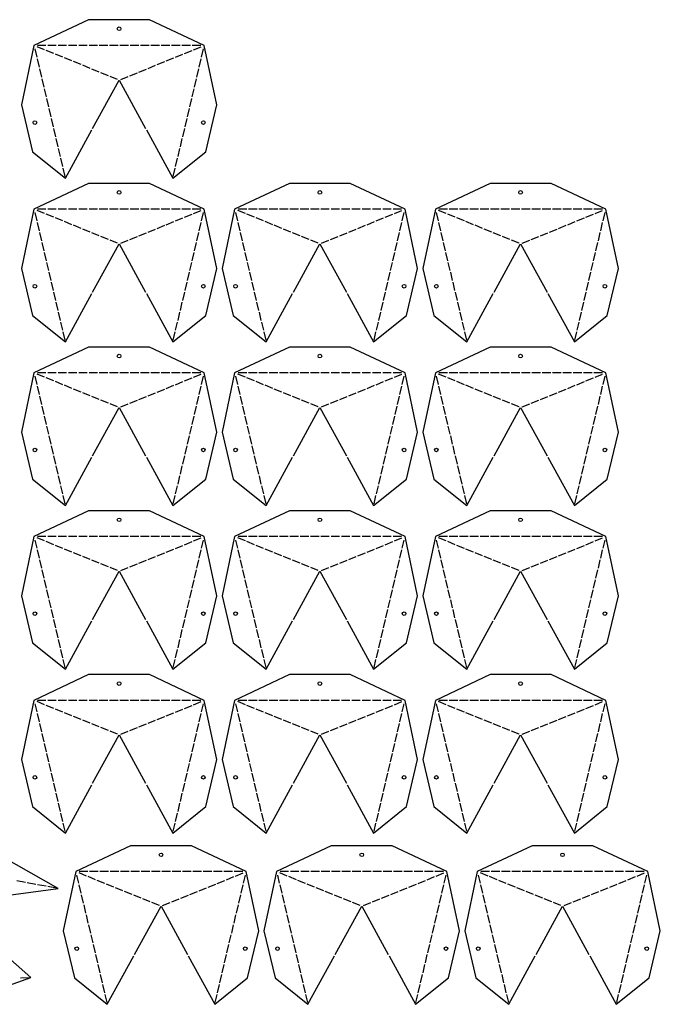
# Model space of a CAD drawing. Header units: millimetres. Extents: x 10 to 1474, y 10 to 2195.
# Tile 2 of 5: x 706 to 1448, y 10 to 1151. Entities that reach past the tile are written whole.
import ezdxf

# ---------------------------------------------------------------- set-up
doc = ezdxf.new("R2010")
doc.units = ezdxf.units.MM
doc.layers.add('CUT', color=1, linetype='CONTINUOUS')

msp = doc.modelspace()

# ---------------------------------------------------------------- linework, layer by layer
at = {"layer": 'CUT'}
for p, q in [((734.791, 1116.45), (726.088, 1119.977)), ((736.346, 1121.479), (726.381, 1121.479)), ((748.311, 1121.479), (738.346, 1121.479)), ((760.275, 1121.479), (750.311, 1121.479)), ((772.24, 1121.479), (762.275, 1121.479)), ((784.205, 1121.479), (774.24, 1121.479)), ((796.17, 1121.479), (786.205, 1121.479)), ((808.135, 1121.479), (798.17, 1121.479)), ((820.1, 1121.479), (810.135, 1121.479)), ((832.065, 1121.479), (822.1, 1121.479)), ((844.03, 1121.479), (834.065, 1121.479)), ((855.995, 1121.479), (846.03, 1121.479)), ((867.96, 1121.479), (857.995, 1121.479)), ((879.925, 1121.479), (869.96, 1121.479)), ((891.89, 1121.479), (881.925, 1121.479)), ((903.855, 1121.479), (893.89, 1121.479)), ((915.819, 1121.479), (905.855, 1121.479)), ((907.409, 1116.45), (916.112, 1119.977)), ((723.302, 1117.586), (725.571, 1108.003)), ((745.348, 1112.173), (736.645, 1115.699)), ((755.905, 1107.895), (747.202, 1111.422)), ((886.295, 1107.895), (894.998, 1111.422)), ((896.852, 1112.173), (905.555, 1115.699)), ((916.629, 1108.003), (918.898, 1117.586)), ((726.032, 1106.057), (728.301, 1096.474)), ((766.462, 1103.618), (757.759, 1107.144)), ((777.019, 1099.34), (768.316, 1102.867)), ((787.576, 1095.063), (778.872, 1098.589)), ((854.624, 1095.063), (863.328, 1098.589)), ((865.181, 1099.34), (873.885, 1102.867)), ((875.738, 1103.618), (884.441, 1107.144)), ((913.899, 1096.474), (916.168, 1106.057)), ((728.762, 1094.527), (731.031, 1084.944)), ((798.133, 1090.785), (789.429, 1094.311)), ((808.69, 1086.507), (799.986, 1090.034)), ((819.246, 1082.23), (810.543, 1085.756)), ((822.954, 1082.23), (831.657, 1085.756)), ((833.511, 1086.507), (842.214, 1090.034)), ((844.067, 1090.785), (852.771, 1094.311)), ((911.169, 1084.944), (913.438, 1094.527)), ((731.492, 1082.998), (733.761, 1073.415)), ((908.439, 1073.415), (910.708, 1082.998)), ((734.222, 1071.468), (736.491, 1061.885)), ((905.709, 1061.885), (907.978, 1071.468)), ((736.952, 1059.939), (739.221, 1050.355)), ((902.979, 1050.355), (905.248, 1059.939)), ((739.682, 1048.409), (741.951, 1038.826)), ((900.249, 1038.826), (902.518, 1048.409)), ((742.412, 1036.88), (744.681, 1027.296)), ((897.519, 1027.296), (899.788, 1036.88)), ((745.142, 1025.35), (747.411, 1015.767)), ((894.789, 1015.767), (897.058, 1025.35)), ((747.872, 1013.821), (750.141, 1004.237)), ((892.059, 1004.237), (894.328, 1013.821)), ((750.602, 1002.291), (752.871, 992.708)), ((889.329, 992.708), (891.598, 1002.291)), ((753.332, 990.762), (755.601, 981.178)), ((886.599, 981.178), (888.868, 990.762)), ((756.062, 979.232), (758.331, 969.649)), ((883.869, 969.649), (886.138, 979.232)), ((723.302, 927.81), (725.571, 918.227)), ((734.791, 926.674), (726.088, 930.2)), ((736.346, 931.703), (726.381, 931.703)), ((745.348, 922.396), (736.645, 925.923)), ((748.311, 931.703), (738.346, 931.703)), ((760.275, 931.703), (750.311, 931.703)), ((772.24, 931.703), (762.275, 931.703)), ((784.205, 931.703), (774.24, 931.703)), ((796.17, 931.703), (786.205, 931.703)), ((808.135, 931.703), (798.17, 931.703)), ((820.1, 931.703), (810.135, 931.703)), ((832.065, 931.703), (822.1, 931.703)), ((844.03, 931.703), (834.065, 931.703)), ((855.995, 931.703), (846.03, 931.703)), ((867.96, 931.703), (857.995, 931.703)), ((879.925, 931.703), (869.96, 931.703)), ((891.89, 931.703), (881.925, 931.703)), ((903.855, 931.703), (893.89, 931.703)), ((896.852, 922.396), (905.555, 925.923)), ((915.819, 931.703), (905.855, 931.703)), ((907.409, 926.674), (916.112, 930.2)), ((916.629, 918.227), (918.898, 927.81)), ((955.902, 927.81), (958.171, 918.227)), ((967.391, 926.674), (958.688, 930.2)), ((968.946, 931.703), (958.981, 931.703)), ((977.948, 922.396), (969.245, 925.923)), ((980.911, 931.703), (970.946, 931.703)), ((992.875, 931.703), (982.911, 931.703)), ((1004.84, 931.703), (994.875, 931.703)), ((1016.805, 931.703), (1006.84, 931.703)), ((1028.77, 931.703), (1018.805, 931.703)), ((1040.735, 931.703), (1030.77, 931.703)), ((1052.7, 931.703), (1042.735, 931.703)), ((1064.665, 931.703), (1054.7, 931.703)), ((1076.63, 931.703), (1066.665, 931.703)), ((1088.595, 931.703), (1078.63, 931.703)), ((1100.56, 931.703), (1090.595, 931.703)), ((1112.525, 931.703), (1102.56, 931.703)), ((1124.49, 931.703), (1114.525, 931.703)), ((1136.455, 931.703), (1126.49, 931.703)), ((1129.452, 922.396), (1138.155, 925.923)), ((1148.419, 931.703), (1138.455, 931.703)), ((1140.009, 926.674), (1148.712, 930.2)), ((1149.229, 918.227), (1151.498, 927.81)), ((1188.502, 927.81), (1190.771, 918.227)), ((1199.991, 926.674), (1191.288, 930.2)), ((1201.546, 931.703), (1191.581, 931.703)), ((1210.548, 922.396), (1201.845, 925.923)), ((1213.511, 931.703), (1203.546, 931.703)), ((1225.475, 931.703), (1215.511, 931.703)), ((1237.44, 931.703), (1227.475, 931.703)), ((1249.405, 931.703), (1239.44, 931.703)), ((1261.37, 931.703), (1251.405, 931.703)), ((1273.335, 931.703), (1263.37, 931.703)), ((1285.3, 931.703), (1275.335, 931.703)), ((1297.265, 931.703), (1287.3, 931.703)), ((1309.23, 931.703), (1299.265, 931.703)), ((1321.195, 931.703), (1311.23, 931.703)), ((1333.16, 931.703), (1323.195, 931.703)), ((1345.125, 931.703), (1335.16, 931.703)), ((1357.09, 931.703), (1347.125, 931.703)), ((1369.055, 931.703), (1359.09, 931.703)), ((1362.052, 922.396), (1370.755, 925.923)), ((1381.019, 931.703), (1371.055, 931.703)), ((1372.609, 926.674), (1381.312, 930.2)), ((1381.829, 918.227), (1384.098, 927.81)), ((726.032, 916.281), (728.301, 906.697)), ((755.905, 918.119), (747.202, 921.645)), ((766.462, 913.841), (757.759, 917.368)), ((875.738, 913.841), (884.441, 917.368)), ((886.295, 918.119), (894.998, 921.645)), ((913.899, 906.697), (916.168, 916.281)), ((958.632, 916.281), (960.901, 906.697)), ((988.505, 918.119), (979.802, 921.645)), ((999.062, 913.841), (990.359, 917.368)), ((1108.338, 913.841), (1117.041, 917.368)), ((1118.895, 918.119), (1127.598, 921.645)), ((1146.499, 906.697), (1148.768, 916.281)), ((1191.232, 916.281), (1193.501, 906.697)), ((1221.105, 918.119), (1212.402, 921.645)), ((1231.662, 913.841), (1222.959, 917.368)), ((1340.938, 913.841), (1349.642, 917.368)), ((1351.495, 918.119), (1360.198, 921.645)), ((1379.099, 906.697), (1381.368, 916.281)), ((728.762, 904.751), (731.031, 895.168)), ((777.019, 909.564), (768.316, 913.09)), ((787.576, 905.286), (778.872, 908.813)), ((798.133, 901.009), (789.429, 904.535)), ((844.067, 901.009), (852.771, 904.535)), ((854.624, 905.286), (863.328, 908.813)), ((865.181, 909.564), (873.885, 913.09)), ((911.169, 895.168), (913.438, 904.751)), ((961.362, 904.751), (963.631, 895.168)), ((1009.619, 909.564), (1000.916, 913.09)), ((1020.176, 905.286), (1011.472, 908.813)), ((1030.733, 901.009), (1022.029, 904.535)), ((1076.667, 901.009), (1085.371, 904.535)), ((1087.224, 905.286), (1095.928, 908.813)), ((1097.781, 909.564), (1106.485, 913.09)), ((1143.769, 895.168), (1146.038, 904.751)), ((1193.962, 904.751), (1196.231, 895.168)), ((1242.219, 909.564), (1233.516, 913.09)), ((1252.776, 905.286), (1244.072, 908.813)), ((1263.333, 901.009), (1254.629, 904.535)), ((1309.268, 901.009), (1317.971, 904.535)), ((1319.824, 905.286), (1328.528, 908.813)), ((1330.381, 909.564), (1339.085, 913.09)), ((1376.369, 895.168), (1378.638, 904.751)), ((731.492, 893.222), (733.761, 883.638)), ((808.69, 896.731), (799.986, 900.258)), ((819.246, 892.454), (810.543, 895.98)), ((822.954, 892.454), (831.657, 895.98)), ((833.511, 896.731), (842.214, 900.258)), ((908.439, 883.638), (910.708, 893.222)), ((964.092, 893.222), (966.361, 883.638)), ((1041.29, 896.731), (1032.586, 900.258)), ((1051.846, 892.454), (1043.143, 895.98)), ((1055.554, 892.454), (1064.257, 895.98)), ((1066.111, 896.731), (1074.814, 900.258)), ((1141.039, 883.638), (1143.308, 893.222)), ((1196.692, 893.222), (1198.961, 883.638)), ((1273.89, 896.731), (1265.186, 900.258)), ((1284.446, 892.454), (1275.743, 895.98)), ((1288.154, 892.454), (1296.857, 895.98)), ((1298.711, 896.731), (1307.414, 900.258)), ((1373.639, 883.638), (1375.908, 893.222)), ((734.222, 881.692), (736.491, 872.109)), ((905.709, 872.109), (907.978, 881.692)), ((966.822, 881.692), (969.091, 872.109)), ((1138.309, 872.109), (1140.578, 881.692)), ((1199.422, 881.692), (1201.691, 872.109)), ((1370.909, 872.109), (1373.178, 881.692)), ((736.952, 870.163), (739.221, 860.579)), ((902.979, 860.579), (905.248, 870.163)), ((969.552, 870.163), (971.821, 860.579)), ((1135.579, 860.579), (1137.848, 870.163)), ((1202.152, 870.163), (1204.421, 860.579)), ((1368.179, 860.579), (1370.448, 870.163)), ((739.682, 858.633), (741.951, 849.05)), ((900.249, 849.05), (902.518, 858.633)), ((972.282, 858.633), (974.551, 849.05)), ((1132.849, 849.05), (1135.118, 858.633)), ((1204.882, 858.633), (1207.151, 849.05)), ((1365.449, 849.05), (1367.718, 858.633)), ((742.412, 847.104), (744.681, 837.52)), ((897.519, 837.52), (899.788, 847.104)), ((975.012, 847.104), (977.281, 837.52)), ((1130.119, 837.52), (1132.388, 847.104)), ((1207.612, 847.104), (1209.881, 837.52)), ((1362.719, 837.52), (1364.988, 847.104)), ((745.142, 835.574), (747.411, 825.991)), ((894.789, 825.991), (897.058, 835.574)), ((977.742, 835.574), (980.011, 825.991)), ((1127.389, 825.991), (1129.658, 835.574)), ((1210.342, 835.574), (1212.611, 825.991)), ((1359.989, 825.991), (1362.258, 835.574)), ((747.872, 824.044), (750.141, 814.461)), ((892.059, 814.461), (894.328, 824.044)), ((980.472, 824.044), (982.741, 814.461)), ((1124.659, 814.461), (1126.928, 824.044)), ((1213.072, 824.044), (1215.341, 814.461)), ((1357.259, 814.461), (1359.528, 824.044)), ((750.602, 812.515), (752.871, 802.932)), ((889.329, 802.932), (891.598, 812.515)), ((983.202, 812.515), (985.471, 802.932)), ((1121.929, 802.932), (1124.198, 812.515)), ((1215.802, 812.515), (1218.071, 802.932)), ((1354.529, 802.932), (1356.798, 812.515)), ((753.332, 800.985), (755.601, 791.402)), ((886.599, 791.402), (888.868, 800.985)), ((985.932, 800.985), (988.201, 791.402)), ((1119.199, 791.402), (1121.468, 800.985)), ((1218.532, 800.985), (1220.801, 791.402)), ((1351.799, 791.402), (1354.068, 800.985)), ((756.062, 789.456), (758.331, 779.873)), ((883.869, 779.873), (886.138, 789.456)), ((988.662, 789.456), (990.931, 779.873)), ((1116.469, 779.873), (1118.738, 789.456)), ((1221.262, 789.456), (1223.531, 779.873)), ((1349.069, 779.873), (1351.338, 789.456)), ((723.302, 738.034), (725.571, 728.451)), ((734.791, 736.898), (726.088, 740.424)), ((736.346, 741.926), (726.381, 741.926)), ((745.348, 732.62), (736.645, 736.147)), ((748.311, 741.926), (738.346, 741.926)), ((755.905, 728.343), (747.202, 731.869)), ((760.275, 741.926), (750.311, 741.926)), ((772.24, 741.926), (762.275, 741.926)), ((784.205, 741.926), (774.24, 741.926)), ((796.17, 741.926), (786.205, 741.926)), ((808.135, 741.926), (798.17, 741.926)), ((820.1, 741.926), (810.135, 741.926)), ((832.065, 741.926), (822.1, 741.926)), ((844.03, 741.926), (834.065, 741.926)), ((855.995, 741.926), (846.03, 741.926)), ((867.96, 741.926), (857.995, 741.926)), ((879.925, 741.926), (869.96, 741.926)), ((891.89, 741.926), (881.925, 741.926)), ((886.295, 728.343), (894.998, 731.869)), ((903.855, 741.926), (893.89, 741.926)), ((896.852, 732.62), (905.555, 736.147)), ((915.819, 741.926), (905.855, 741.926)), ((907.409, 736.898), (916.112, 740.424)), ((916.629, 728.451), (918.898, 738.034)), ((955.902, 738.034), (958.171, 728.451)), ((967.391, 736.898), (958.688, 740.424)), ((968.946, 741.926), (958.981, 741.926)), ((977.948, 732.62), (969.245, 736.147)), ((980.911, 741.926), (970.946, 741.926)), ((988.505, 728.343), (979.802, 731.869)), ((992.875, 741.926), (982.911, 741.926)), ((1004.84, 741.926), (994.875, 741.926)), ((1016.805, 741.926), (1006.84, 741.926)), ((1028.77, 741.926), (1018.805, 741.926)), ((1040.735, 741.926), (1030.77, 741.926)), ((1052.7, 741.926), (1042.735, 741.926)), ((1064.665, 741.926), (1054.7, 741.926)), ((1076.63, 741.926), (1066.665, 741.926)), ((1088.595, 741.926), (1078.63, 741.926)), ((1100.56, 741.926), (1090.595, 741.926)), ((1112.525, 741.926), (1102.56, 741.926)), ((1124.49, 741.926), (1114.525, 741.926)), ((1118.895, 728.343), (1127.598, 731.869)), ((1136.455, 741.926), (1126.49, 741.926)), ((1129.452, 732.62), (1138.155, 736.147)), ((1148.419, 741.926), (1138.455, 741.926)), ((1140.009, 736.898), (1148.712, 740.424)), ((1149.229, 728.451), (1151.498, 738.034)), ((1188.502, 738.034), (1190.771, 728.451)), ((1199.991, 736.898), (1191.288, 740.424)), ((1201.546, 741.926), (1191.581, 741.926)), ((1210.548, 732.62), (1201.845, 736.147)), ((1213.511, 741.926), (1203.546, 741.926)), ((1221.105, 728.343), (1212.402, 731.869)), ((1225.475, 741.926), (1215.511, 741.926)), ((1237.44, 741.926), (1227.475, 741.926)), ((1249.405, 741.926), (1239.44, 741.926)), ((1261.37, 741.926), (1251.405, 741.926)), ((1273.335, 741.926), (1263.37, 741.926)), ((1285.3, 741.926), (1275.335, 741.926)), ((1297.265, 741.926), (1287.3, 741.926)), ((1309.23, 741.926), (1299.265, 741.926)), ((1321.195, 741.926), (1311.23, 741.926)), ((1333.16, 741.926), (1323.195, 741.926)), ((1345.125, 741.926), (1335.16, 741.926)), ((1357.09, 741.926), (1347.125, 741.926)), ((1351.495, 728.343), (1360.198, 731.869)), ((1369.055, 741.926), (1359.09, 741.926)), ((1362.052, 732.62), (1370.755, 736.147)), ((1381.019, 741.926), (1371.055, 741.926)), ((1372.609, 736.898), (1381.312, 740.424)), ((1381.829, 728.451), (1384.098, 738.034)), ((726.032, 726.504), (728.301, 716.921)), ((766.462, 724.065), (757.759, 727.592)), ((777.019, 719.788), (768.316, 723.314)), ((865.181, 719.788), (873.885, 723.314)), ((875.738, 724.065), (884.441, 727.592)), ((913.899, 716.921), (916.168, 726.504)), ((958.632, 726.504), (960.901, 716.921)), ((999.062, 724.065), (990.359, 727.592)), ((1009.619, 719.788), (1000.916, 723.314)), ((1097.781, 719.788), (1106.485, 723.314)), ((1108.338, 724.065), (1117.041, 727.592)), ((1146.499, 716.921), (1148.768, 726.504)), ((1191.232, 726.504), (1193.501, 716.921)), ((1231.662, 724.065), (1222.959, 727.592)), ((1242.219, 719.788), (1233.516, 723.314)), ((1330.381, 719.788), (1339.085, 723.314)), ((1340.938, 724.065), (1349.642, 727.592)), ((1379.099, 716.921), (1381.368, 726.504)), ((728.762, 714.975), (731.031, 705.392)), ((787.576, 715.51), (778.872, 719.037)), ((798.133, 711.233), (789.429, 714.759)), ((808.69, 706.955), (799.986, 710.481)), ((833.511, 706.955), (842.214, 710.481)), ((844.067, 711.233), (852.771, 714.759)), ((854.624, 715.51), (863.328, 719.037)), ((911.169, 705.392), (913.438, 714.975)), ((961.362, 714.975), (963.631, 705.392)), ((1020.176, 715.51), (1011.472, 719.037)), ((1030.733, 711.233), (1022.029, 714.759)), ((1041.29, 706.955), (1032.586, 710.481)), ((1066.111, 706.955), (1074.814, 710.481)), ((1076.667, 711.233), (1085.371, 714.759)), ((1087.224, 715.51), (1095.928, 719.037)), ((1143.769, 705.392), (1146.038, 714.975)), ((1193.962, 714.975), (1196.231, 705.392)), ((1252.776, 715.51), (1244.072, 719.037)), ((1263.333, 711.233), (1254.629, 714.759)), ((1273.89, 706.955), (1265.186, 710.481)), ((1298.711, 706.955), (1307.414, 710.481)), ((1309.268, 711.233), (1317.971, 714.759)), ((1319.824, 715.51), (1328.528, 719.037)), ((1376.369, 705.392), (1378.638, 714.975)), ((731.492, 703.445), (733.761, 693.862)), ((819.246, 702.677), (810.543, 706.204)), ((822.954, 702.677), (831.657, 706.204)), ((908.439, 693.862), (910.708, 703.445)), ((964.092, 703.445), (966.361, 693.862)), ((1051.846, 702.677), (1043.143, 706.204)), ((1055.554, 702.677), (1064.257, 706.204)), ((1141.039, 693.862), (1143.308, 703.445)), ((1196.692, 703.445), (1198.961, 693.862)), ((1284.446, 702.677), (1275.743, 706.204)), ((1288.154, 702.677), (1296.857, 706.204)), ((1373.639, 693.862), (1375.908, 703.445)), ((734.222, 691.916), (736.491, 682.333)), ((905.709, 682.333), (907.978, 691.916)), ((966.822, 691.916), (969.091, 682.333)), ((1138.309, 682.333), (1140.578, 691.916)), ((1199.422, 691.916), (1201.691, 682.333)), ((1370.909, 682.333), (1373.178, 691.916)), ((736.952, 680.386), (739.221, 670.803)), ((902.979, 670.803), (905.248, 680.386)), ((969.552, 680.386), (971.821, 670.803)), ((1135.579, 670.803), (1137.848, 680.386)), ((1202.152, 680.386), (1204.421, 670.803)), ((1368.179, 670.803), (1370.448, 680.386)), ((739.682, 668.857), (741.951, 659.274)), ((900.249, 659.274), (902.518, 668.857)), ((972.282, 668.857), (974.551, 659.274)), ((1132.849, 659.274), (1135.118, 668.857)), ((1204.882, 668.857), (1207.151, 659.274)), ((1365.449, 659.274), (1367.718, 668.857)), ((742.412, 657.327), (744.681, 647.744)), ((897.519, 647.744), (899.788, 657.327)), ((975.012, 657.327), (977.281, 647.744)), ((1130.119, 647.744), (1132.388, 657.327)), ((1207.612, 657.327), (1209.881, 647.744)), ((1362.719, 647.744), (1364.988, 657.327)), ((745.142, 645.798), (747.411, 636.214)), ((894.789, 636.214), (897.058, 645.798)), ((977.742, 645.798), (980.011, 636.214)), ((1127.389, 636.214), (1129.658, 645.798)), ((1210.342, 645.798), (1212.611, 636.214)), ((1359.989, 636.214), (1362.258, 645.798)), ((747.872, 634.268), (750.141, 624.685)), ((892.059, 624.685), (894.328, 634.268)), ((980.472, 634.268), (982.741, 624.685)), ((1124.659, 624.685), (1126.928, 634.268)), ((1213.072, 634.268), (1215.341, 624.685)), ((1357.259, 624.685), (1359.528, 634.268)), ((750.602, 622.739), (752.871, 613.155)), ((889.329, 613.155), (891.598, 622.739)), ((983.202, 622.739), (985.471, 613.155)), ((1121.929, 613.155), (1124.198, 622.739)), ((1215.802, 622.739), (1218.071, 613.155)), ((1354.529, 613.155), (1356.798, 622.739)), ((753.332, 611.209), (755.601, 601.626)), ((886.599, 601.626), (888.868, 611.209)), ((985.932, 611.209), (988.201, 601.626)), ((1119.199, 601.626), (1121.468, 611.209)), ((1218.532, 611.209), (1220.801, 601.626)), ((1351.799, 601.626), (1354.068, 611.209)), ((756.062, 599.68), (758.331, 590.096)), ((883.869, 590.096), (886.138, 599.68)), ((988.662, 599.68), (990.931, 590.096)), ((1116.469, 590.096), (1118.738, 599.68)), ((1221.262, 599.68), (1223.531, 590.096)), ((1349.069, 590.096), (1351.338, 599.68)), ((723.302, 548.258), (725.571, 538.674)), ((734.791, 547.122), (726.088, 550.648)), ((736.346, 552.15), (726.381, 552.15)), ((748.311, 552.15), (738.346, 552.15)), ((760.275, 552.15), (750.311, 552.15)), ((772.24, 552.15), (762.275, 552.15)), ((784.205, 552.15), (774.24, 552.15)), ((796.17, 552.15), (786.205, 552.15)), ((808.135, 552.15), (798.17, 552.15)), ((820.1, 552.15), (810.135, 552.15)), ((832.065, 552.15), (822.1, 552.15)), ((844.03, 552.15), (834.065, 552.15)), ((855.995, 552.15), (846.03, 552.15)), ((867.96, 552.15), (857.995, 552.15)), ((879.925, 552.15), (869.96, 552.15)), ((891.89, 552.15), (881.925, 552.15)), ((903.855, 552.15), (893.89, 552.15)), ((915.819, 552.15), (905.855, 552.15)), ((907.409, 547.122), (916.112, 550.648)), ((916.629, 538.674), (918.898, 548.258)), ((955.902, 548.258), (958.171, 538.674)), ((967.391, 547.122), (958.688, 550.648)), ((968.946, 552.15), (958.981, 552.15)), ((980.911, 552.15), (970.946, 552.15)), ((992.875, 552.15), (982.911, 552.15)), ((1004.84, 552.15), (994.875, 552.15)), ((1016.805, 552.15), (1006.84, 552.15)), ((1028.77, 552.15), (1018.805, 552.15)), ((1040.735, 552.15), (1030.77, 552.15)), ((1052.7, 552.15), (1042.735, 552.15)), ((1064.665, 552.15), (1054.7, 552.15)), ((1076.63, 552.15), (1066.665, 552.15)), ((1088.595, 552.15), (1078.63, 552.15)), ((1100.56, 552.15), (1090.595, 552.15)), ((1112.525, 552.15), (1102.56, 552.15)), ((1124.49, 552.15), (1114.525, 552.15)), ((1136.455, 552.15), (1126.49, 552.15)), ((1148.419, 552.15), (1138.455, 552.15)), ((1140.009, 547.122), (1148.712, 550.648)), ((1149.229, 538.674), (1151.498, 548.258)), ((1188.502, 548.258), (1190.771, 538.674)), ((1199.991, 547.122), (1191.288, 550.648)), ((1201.546, 552.15), (1191.581, 552.15)), ((1213.511, 552.15), (1203.546, 552.15)), ((1225.475, 552.15), (1215.511, 552.15)), ((1237.44, 552.15), (1227.475, 552.15)), ((1249.405, 552.15), (1239.44, 552.15)), ((1261.37, 552.15), (1251.405, 552.15)), ((1273.335, 552.15), (1263.37, 552.15)), ((1285.3, 552.15), (1275.335, 552.15)), ((1297.265, 552.15), (1287.3, 552.15)), ((1309.23, 552.15), (1299.265, 552.15)), ((1321.195, 552.15), (1311.23, 552.15)), ((1333.16, 552.15), (1323.195, 552.15)), ((1345.125, 552.15), (1335.16, 552.15)), ((1357.09, 552.15), (1347.125, 552.15)), ((1369.055, 552.15), (1359.09, 552.15)), ((1381.019, 552.15), (1371.055, 552.15)), ((1372.609, 547.122), (1381.312, 550.648)), ((1381.829, 538.674), (1384.098, 548.258)), ((726.032, 536.728), (728.301, 527.145)), ((745.348, 542.844), (736.645, 546.37)), ((755.905, 538.566), (747.202, 542.093)), ((766.462, 534.289), (757.759, 537.815)), ((875.738, 534.289), (884.441, 537.815)), ((886.295, 538.566), (894.998, 542.093)), ((896.852, 542.844), (905.555, 546.37)), ((913.899, 527.145), (916.168, 536.728)), ((958.632, 536.728), (960.901, 527.145)), ((977.948, 542.844), (969.245, 546.37)), ((988.505, 538.566), (979.802, 542.093)), ((999.062, 534.289), (990.359, 537.815)), ((1108.338, 534.289), (1117.041, 537.815)), ((1118.895, 538.566), (1127.598, 542.093)), ((1129.452, 542.844), (1138.155, 546.37)), ((1146.499, 527.145), (1148.768, 536.728)), ((1191.232, 536.728), (1193.501, 527.145)), ((1210.548, 542.844), (1201.845, 546.37)), ((1221.105, 538.566), (1212.402, 542.093)), ((1231.662, 534.289), (1222.959, 537.815)), ((1340.938, 534.289), (1349.642, 537.815)), ((1351.495, 538.566), (1360.198, 542.093)), ((1362.052, 542.844), (1370.755, 546.37)), ((1379.099, 527.145), (1381.368, 536.728)), ((728.762, 525.199), (731.031, 515.615)), ((777.019, 530.011), (768.316, 533.538)), ((787.576, 525.734), (778.872, 529.26)), ((854.624, 525.734), (863.328, 529.26)), ((865.181, 530.011), (873.885, 533.538)), ((911.169, 515.615), (913.438, 525.199)), ((961.362, 525.199), (963.631, 515.615)), ((1009.619, 530.011), (1000.916, 533.538)), ((1020.176, 525.734), (1011.472, 529.26)), ((1087.224, 525.734), (1095.928, 529.26)), ((1097.781, 530.011), (1106.485, 533.538)), ((1143.769, 515.615), (1146.038, 525.199)), ((1193.962, 525.199), (1196.231, 515.615)), ((1242.219, 530.011), (1233.516, 533.538)), ((1252.776, 525.734), (1244.072, 529.26)), ((1319.824, 525.734), (1328.528, 529.26)), ((1330.381, 530.011), (1339.085, 533.538)), ((1376.369, 515.615), (1378.638, 525.199)), ((731.492, 513.669), (733.761, 504.086)), ((798.133, 521.456), (789.429, 524.983)), ((808.69, 517.179), (799.986, 520.705)), ((819.246, 512.901), (810.543, 516.428)), ((822.954, 512.901), (831.657, 516.428)), ((833.511, 517.179), (842.214, 520.705)), ((844.067, 521.456), (852.771, 524.983)), ((908.439, 504.086), (910.708, 513.669)), ((964.092, 513.669), (966.361, 504.086)), ((1030.733, 521.456), (1022.029, 524.983)), ((1041.29, 517.179), (1032.586, 520.705)), ((1051.846, 512.901), (1043.143, 516.428)), ((1055.554, 512.901), (1064.257, 516.428)), ((1066.111, 517.179), (1074.814, 520.705)), ((1076.667, 521.456), (1085.371, 524.983)), ((1141.039, 504.086), (1143.308, 513.669)), ((1196.692, 513.669), (1198.961, 504.086)), ((1263.333, 521.456), (1254.629, 524.983)), ((1273.89, 517.179), (1265.186, 520.705)), ((1284.446, 512.901), (1275.743, 516.428)), ((1288.154, 512.901), (1296.857, 516.428)), ((1298.711, 517.179), (1307.414, 520.705)), ((1309.268, 521.456), (1317.971, 524.983)), ((1373.639, 504.086), (1375.908, 513.669)), ((734.222, 502.14), (736.491, 492.556)), ((905.709, 492.556), (907.978, 502.14)), ((966.822, 502.14), (969.091, 492.556)), ((1138.309, 492.556), (1140.578, 502.14)), ((1199.422, 502.14), (1201.691, 492.556)), ((1370.909, 492.556), (1373.178, 502.14)), ((736.952, 490.61), (739.221, 481.027)), ((902.979, 481.027), (905.248, 490.61)), ((969.552, 490.61), (971.821, 481.027)), ((1135.579, 481.027), (1137.848, 490.61)), ((1202.152, 490.61), (1204.421, 481.027)), ((1368.179, 481.027), (1370.448, 490.61)), ((739.682, 479.081), (741.951, 469.497)), ((900.249, 469.497), (902.518, 479.081)), ((972.282, 479.081), (974.551, 469.497)), ((1132.849, 469.497), (1135.118, 479.081)), ((1204.882, 479.081), (1207.151, 469.497)), ((1365.449, 469.497), (1367.718, 479.081)), ((742.412, 467.551), (744.681, 457.968)), ((897.519, 457.968), (899.788, 467.551)), ((975.012, 467.551), (977.281, 457.968)), ((1130.119, 457.968), (1132.388, 467.551)), ((1207.612, 467.551), (1209.881, 457.968)), ((1362.719, 457.968), (1364.988, 467.551)), ((745.142, 456.022), (747.411, 446.438)), ((894.789, 446.438), (897.058, 456.022)), ((977.742, 456.022), (980.011, 446.438)), ((1127.389, 446.438), (1129.658, 456.022)), ((1210.342, 456.022), (1212.611, 446.438)), ((1359.989, 446.438), (1362.258, 456.022)), ((747.872, 444.492), (750.141, 434.909)), ((892.059, 434.909), (894.328, 444.492)), ((980.472, 444.492), (982.741, 434.909)), ((1124.659, 434.909), (1126.928, 444.492)), ((1213.072, 444.492), (1215.341, 434.909)), ((1357.259, 434.909), (1359.528, 444.492)), ((750.602, 432.963), (752.871, 423.379)), ((889.329, 423.379), (891.598, 432.963)), ((983.202, 432.963), (985.471, 423.379)), ((1121.929, 423.379), (1124.198, 432.963)), ((1215.802, 432.963), (1218.071, 423.379)), ((1354.529, 423.379), (1356.798, 432.963)), ((753.332, 421.433), (755.601, 411.85)), ((886.599, 411.85), (888.868, 421.433)), ((985.932, 421.433), (988.201, 411.85)), ((1119.199, 411.85), (1121.468, 421.433)), ((1218.532, 421.433), (1220.801, 411.85)), ((1351.799, 411.85), (1354.068, 421.433)), ((756.062, 409.903), (758.331, 400.32)), ((883.869, 400.32), (886.138, 409.903)), ((988.662, 409.903), (990.931, 400.32)), ((1116.469, 400.32), (1118.738, 409.903)), ((1221.262, 409.903), (1223.531, 400.32)), ((1349.069, 400.32), (1351.338, 409.903)), ((723.302, 358.482), (725.571, 348.898)), ((734.791, 357.345), (726.088, 360.872)), ((736.346, 362.374), (726.381, 362.374)), ((745.348, 353.068), (736.645, 356.594)), ((748.311, 362.374), (738.346, 362.374)), ((760.275, 362.374), (750.311, 362.374)), ((772.24, 362.374), (762.275, 362.374)), ((784.205, 362.374), (774.24, 362.374)), ((796.17, 362.374), (786.205, 362.374)), ((808.135, 362.374), (798.17, 362.374)), ((820.1, 362.374), (810.135, 362.374)), ((832.065, 362.374), (822.1, 362.374)), ((844.03, 362.374), (834.065, 362.374)), ((855.995, 362.374), (846.03, 362.374)), ((867.96, 362.374), (857.995, 362.374)), ((879.925, 362.374), (869.96, 362.374)), ((891.89, 362.374), (881.925, 362.374)), ((903.855, 362.374), (893.89, 362.374)), ((896.852, 353.068), (905.555, 356.594)), ((915.819, 362.374), (905.855, 362.374)), ((907.409, 357.345), (916.112, 360.872)), ((916.629, 348.898), (918.898, 358.482)), ((955.902, 358.482), (958.171, 348.898)), ((967.391, 357.345), (958.688, 360.872)), ((968.946, 362.374), (958.981, 362.374)), ((977.948, 353.068), (969.245, 356.594)), ((980.911, 362.374), (970.946, 362.374)), ((992.875, 362.374), (982.911, 362.374)), ((1004.84, 362.374), (994.875, 362.374)), ((1016.805, 362.374), (1006.84, 362.374)), ((1028.77, 362.374), (1018.805, 362.374)), ((1040.735, 362.374), (1030.77, 362.374)), ((1052.7, 362.374), (1042.735, 362.374)), ((1064.665, 362.374), (1054.7, 362.374)), ((1076.63, 362.374), (1066.665, 362.374)), ((1088.595, 362.374), (1078.63, 362.374)), ((1100.56, 362.374), (1090.595, 362.374)), ((1112.525, 362.374), (1102.56, 362.374)), ((1124.49, 362.374), (1114.525, 362.374)), ((1136.455, 362.374), (1126.49, 362.374)), ((1129.452, 353.068), (1138.155, 356.594)), ((1148.419, 362.374), (1138.455, 362.374)), ((1140.009, 357.345), (1148.712, 360.872)), ((1149.229, 348.898), (1151.498, 358.482)), ((1188.502, 358.482), (1190.771, 348.898)), ((1199.991, 357.345), (1191.288, 360.872)), ((1201.546, 362.374), (1191.581, 362.374)), ((1210.548, 353.068), (1201.845, 356.594)), ((1213.511, 362.374), (1203.546, 362.374)), ((1225.475, 362.374), (1215.511, 362.374)), ((1237.44, 362.374), (1227.475, 362.374)), ((1249.405, 362.374), (1239.44, 362.374)), ((1261.37, 362.374), (1251.405, 362.374)), ((1273.335, 362.374), (1263.37, 362.374)), ((1285.3, 362.374), (1275.335, 362.374)), ((1297.265, 362.374), (1287.3, 362.374)), ((1309.23, 362.374), (1299.265, 362.374)), ((1321.195, 362.374), (1311.23, 362.374)), ((1333.16, 362.374), (1323.195, 362.374)), ((1345.125, 362.374), (1335.16, 362.374)), ((1357.09, 362.374), (1347.125, 362.374)), ((1369.055, 362.374), (1359.09, 362.374)), ((1362.052, 353.068), (1370.755, 356.594)), ((1381.019, 362.374), (1371.055, 362.374)), ((1372.609, 357.345), (1381.312, 360.872)), ((1381.829, 348.898), (1384.098, 358.482)), ((726.032, 346.952), (728.301, 337.369)), ((755.905, 348.79), (747.202, 352.317)), ((766.462, 344.513), (757.759, 348.039)), ((777.019, 340.235), (768.316, 343.762)), ((865.181, 340.235), (873.885, 343.762)), ((875.738, 344.513), (884.441, 348.039)), ((886.295, 348.79), (894.998, 352.317)), ((913.899, 337.369), (916.168, 346.952)), ((958.632, 346.952), (960.901, 337.369)), ((988.505, 348.79), (979.802, 352.317)), ((999.062, 344.513), (990.359, 348.039)), ((1009.619, 340.235), (1000.916, 343.762)), ((1097.781, 340.235), (1106.485, 343.762)), ((1108.338, 344.513), (1117.041, 348.039)), ((1118.895, 348.79), (1127.598, 352.317)), ((1146.499, 337.369), (1148.768, 346.952)), ((1191.232, 346.952), (1193.501, 337.369)), ((1221.105, 348.79), (1212.402, 352.317)), ((1231.662, 344.513), (1222.959, 348.039)), ((1242.219, 340.235), (1233.516, 343.762)), ((1330.381, 340.235), (1339.085, 343.762)), ((1340.938, 344.513), (1349.642, 348.039)), ((1351.495, 348.79), (1360.198, 352.317)), ((1379.099, 337.369), (1381.368, 346.952)), ((728.762, 335.423), (731.031, 325.839)), ((787.576, 335.958), (778.872, 339.484)), ((798.133, 331.68), (789.429, 335.207)), ((844.067, 331.68), (852.771, 335.207)), ((854.624, 335.958), (863.328, 339.484)), ((911.169, 325.839), (913.438, 335.423)), ((961.362, 335.423), (963.631, 325.839)), ((1020.176, 335.958), (1011.472, 339.484)), ((1030.733, 331.68), (1022.029, 335.207)), ((1076.667, 331.68), (1085.371, 335.207)), ((1087.224, 335.958), (1095.928, 339.484)), ((1143.769, 325.839), (1146.038, 335.423)), ((1193.962, 335.423), (1196.231, 325.839)), ((1252.776, 335.958), (1244.072, 339.484)), ((1263.333, 331.68), (1254.629, 335.207)), ((1309.268, 331.68), (1317.971, 335.207)), ((1319.824, 335.958), (1328.528, 339.484)), ((1376.369, 325.839), (1378.638, 335.423)), ((731.492, 323.893), (733.761, 314.31)), ((808.69, 327.403), (799.986, 330.929)), ((819.246, 323.125), (810.543, 326.651)), ((822.954, 323.125), (831.657, 326.651)), ((833.511, 327.403), (842.214, 330.929)), ((908.439, 314.31), (910.708, 323.893)), ((964.092, 323.893), (966.361, 314.31)), ((1041.29, 327.403), (1032.586, 330.929)), ((1051.846, 323.125), (1043.143, 326.651)), ((1055.554, 323.125), (1064.257, 326.651)), ((1066.111, 327.403), (1074.814, 330.929)), ((1141.039, 314.31), (1143.308, 323.893)), ((1196.692, 323.893), (1198.961, 314.31)), ((1273.89, 327.403), (1265.186, 330.929)), ((1284.446, 323.125), (1275.743, 326.651)), ((1288.154, 323.125), (1296.857, 326.651)), ((1298.711, 327.403), (1307.414, 330.929)), ((1373.639, 314.31), (1375.908, 323.893)), ((734.222, 312.363), (736.491, 302.78)), ((905.709, 302.78), (907.978, 312.363)), ((966.822, 312.363), (969.091, 302.78)), ((1138.309, 302.78), (1140.578, 312.363)), ((1199.422, 312.363), (1201.691, 302.78)), ((1370.909, 302.78), (1373.178, 312.363)), ((736.952, 300.834), (739.221, 291.251)), ((902.979, 291.251), (905.248, 300.834)), ((969.552, 300.834), (971.821, 291.251)), ((1135.579, 291.251), (1137.848, 300.834)), ((1202.152, 300.834), (1204.421, 291.251)), ((1368.179, 291.251), (1370.448, 300.834)), ((739.682, 289.304), (741.951, 279.721)), ((900.249, 279.721), (902.518, 289.304)), ((972.282, 289.304), (974.551, 279.721)), ((1132.849, 279.721), (1135.118, 289.304)), ((1204.882, 289.304), (1207.151, 279.721)), ((1365.449, 279.721), (1367.718, 289.304)), ((742.412, 277.775), (744.681, 268.192)), ((897.519, 268.192), (899.788, 277.775)), ((975.012, 277.775), (977.281, 268.192)), ((1130.119, 268.192), (1132.388, 277.775)), ((1207.612, 277.775), (1209.881, 268.192)), ((1362.719, 268.192), (1364.988, 277.775)), ((745.142, 266.245), (747.411, 256.662)), ((894.789, 256.662), (897.058, 266.245)), ((977.742, 266.245), (980.011, 256.662)), ((1127.389, 256.662), (1129.658, 266.245)), ((1210.342, 266.245), (1212.611, 256.662)), ((1359.989, 256.662), (1362.258, 266.245)), ((747.872, 254.716), (750.141, 245.132)), ((892.059, 245.132), (894.328, 254.716)), ((980.472, 254.716), (982.741, 245.132)), ((1124.659, 245.132), (1126.928, 254.716)), ((1213.072, 254.716), (1215.341, 245.132)), ((1357.259, 245.132), (1359.528, 254.716)), ((750.602, 243.186), (752.871, 233.603)), ((889.329, 233.603), (891.598, 243.186)), ((983.202, 243.186), (985.471, 233.603)), ((1121.929, 233.603), (1124.198, 243.186)), ((1215.802, 243.186), (1218.071, 233.603)), ((1354.529, 233.603), (1356.798, 243.186)), ((753.332, 231.657), (755.601, 222.073)), ((886.599, 222.073), (888.868, 231.657)), ((985.932, 231.657), (988.201, 222.073)), ((1119.199, 222.073), (1121.468, 231.657)), ((1218.532, 231.657), (1220.801, 222.073)), ((1351.799, 222.073), (1354.068, 231.657)), ((756.062, 220.127), (758.331, 210.544)), ((883.869, 210.544), (886.138, 220.127)), ((988.662, 220.127), (990.931, 210.544)), ((1116.469, 210.544), (1118.738, 220.127)), ((1221.262, 220.127), (1223.531, 210.544)), ((1349.069, 210.544), (1351.338, 220.127)), ((771.849, 159.884), (774.119, 150.301)), ((783.338, 158.748), (774.635, 162.274)), ((784.893, 163.776), (774.928, 163.776)), ((796.858, 163.776), (786.893, 163.776)), ((808.823, 163.776), (798.858, 163.776)), ((820.788, 163.776), (810.823, 163.776)), ((832.752, 163.776), (822.788, 163.776)), ((844.717, 163.776), (834.752, 163.776)), ((856.682, 163.776), (846.717, 163.776)), ((868.647, 163.776), (858.682, 163.776)), ((880.612, 163.776), (870.647, 163.776)), ((892.577, 163.776), (882.612, 163.776)), ((904.542, 163.776), (894.577, 163.776)), ((916.507, 163.776), (906.542, 163.776)), ((928.472, 163.776), (918.507, 163.776)), ((940.437, 163.776), (930.472, 163.776)), ((952.402, 163.776), (942.437, 163.776)), ((964.367, 163.776), (954.402, 163.776)), ((955.956, 158.748), (964.659, 162.274)), ((965.176, 150.301), (967.445, 159.884)), ((1004.449, 159.884), (1006.719, 150.301)), ((1015.938, 158.748), (1007.235, 162.274)), ((1017.493, 163.776), (1007.528, 163.776)), ((1029.458, 163.776), (1019.493, 163.776)), ((1041.423, 163.776), (1031.458, 163.776)), ((1053.388, 163.776), (1043.423, 163.776)), ((1065.352, 163.776), (1055.388, 163.776)), ((1077.317, 163.776), (1067.352, 163.776)), ((1089.282, 163.776), (1079.317, 163.776)), ((1101.247, 163.776), (1091.282, 163.776)), ((1113.212, 163.776), (1103.247, 163.776)), ((1125.177, 163.776), (1115.212, 163.776)), ((1137.142, 163.776), (1127.177, 163.776)), ((1149.107, 163.776), (1139.142, 163.776)), ((1161.072, 163.776), (1151.107, 163.776)), ((1173.037, 163.776), (1163.072, 163.776)), ((1185.002, 163.776), (1175.037, 163.776)), ((1196.967, 163.776), (1187.002, 163.776)), ((1188.556, 158.748), (1197.259, 162.274)), ((1197.776, 150.301), (1200.045, 159.884)), ((1237.05, 159.884), (1239.319, 150.301)), ((1248.538, 158.748), (1239.835, 162.274)), ((1250.093, 163.776), (1240.128, 163.776)), ((1262.058, 163.776), (1252.093, 163.776)), ((1274.023, 163.776), (1264.058, 163.776)), ((1285.988, 163.776), (1276.023, 163.776)), ((1297.952, 163.776), (1287.988, 163.776)), ((1309.917, 163.776), (1299.952, 163.776)), ((1321.882, 163.776), (1311.917, 163.776)), ((1333.847, 163.776), (1323.882, 163.776)), ((1345.812, 163.776), (1335.847, 163.776)), ((1357.777, 163.776), (1347.812, 163.776)), ((1369.742, 163.776), (1359.777, 163.776)), ((1381.707, 163.776), (1371.742, 163.776)), ((1393.672, 163.776), (1383.707, 163.776)), ((1405.637, 163.776), (1395.672, 163.776)), ((1417.602, 163.776), (1407.637, 163.776)), ((1429.567, 163.776), (1419.602, 163.776)), ((1421.156, 158.748), (1429.859, 162.274)), ((1430.376, 150.301), (1432.645, 159.884)), ((712.553, 151.193), (702.578, 153.014)), ((724.495, 149.011), (714.52, 150.833)), ((736.437, 146.83), (726.462, 148.652)), ((793.895, 154.47), (785.192, 157.997)), ((804.452, 150.193), (795.749, 153.719)), ((815.009, 145.915), (806.306, 149.441)), ((924.285, 145.915), (932.989, 149.441)), ((934.842, 150.193), (943.546, 153.719)), ((945.399, 154.47), (954.102, 157.997)), ((1026.495, 154.47), (1017.792, 157.997)), ((1037.052, 150.193), (1028.349, 153.719)), ((1047.609, 145.915), (1038.906, 149.441)), ((1156.885, 145.915), (1165.589, 149.441)), ((1167.442, 150.193), (1176.146, 153.719)), ((1177.999, 154.47), (1186.702, 157.997)), ((1259.095, 154.47), (1250.392, 157.997)), ((1269.652, 150.193), (1260.949, 153.719)), ((1280.209, 145.915), (1271.506, 149.441)), ((1389.485, 145.915), (1398.189, 149.441)), ((1400.042, 150.193), (1408.746, 153.719)), ((1410.599, 154.47), (1419.302, 157.997)), ((748.38, 144.649), (738.405, 146.471)), ((774.579, 148.354), (776.849, 138.771)), ((825.566, 141.637), (816.863, 145.164)), ((836.123, 137.36), (827.42, 140.886)), ((903.172, 137.36), (911.875, 140.886)), ((913.728, 141.637), (922.432, 145.164)), ((962.446, 138.771), (964.715, 148.354)), ((1007.179, 148.354), (1009.449, 138.771)), ((1058.166, 141.637), (1049.463, 145.164)), ((1068.723, 137.36), (1060.02, 140.886)), ((1135.772, 137.36), (1144.475, 140.886)), ((1146.328, 141.637), (1155.032, 145.164)), ((1195.046, 138.771), (1197.315, 148.354)), ((1239.779, 148.354), (1242.049, 138.771)), ((1290.766, 141.637), (1282.063, 145.164)), ((1301.323, 137.36), (1292.62, 140.886)), ((1368.372, 137.36), (1377.075, 140.886)), ((1378.928, 141.637), (1387.632, 145.164)), ((1427.646, 138.771), (1429.915, 148.354)), ((777.309, 136.825), (779.579, 127.241)), ((846.68, 133.082), (837.977, 136.609)), ((857.237, 128.805), (848.533, 132.331)), ((867.794, 124.527), (859.09, 128.054)), ((871.501, 124.527), (880.204, 128.054)), ((882.058, 128.805), (890.761, 132.331)), ((892.615, 133.082), (901.318, 136.609)), ((959.716, 127.241), (961.985, 136.825)), ((1009.909, 136.825), (1012.179, 127.241)), ((1079.28, 133.082), (1070.577, 136.609)), ((1089.837, 128.805), (1081.133, 132.331)), ((1100.394, 124.527), (1091.69, 128.054)), ((1104.101, 124.527), (1112.804, 128.054)), ((1114.658, 128.805), (1123.361, 132.331)), ((1125.215, 133.082), (1133.918, 136.609)), ((1192.316, 127.241), (1194.585, 136.825)), ((1242.509, 136.825), (1244.779, 127.241)), ((1311.88, 133.082), (1303.177, 136.609)), ((1322.437, 128.805), (1313.733, 132.331)), ((1332.994, 124.527), (1324.29, 128.054)), ((1336.701, 124.527), (1345.404, 128.054)), ((1347.258, 128.805), (1355.961, 132.331)), ((1357.815, 133.082), (1366.518, 136.609)), ((1424.916, 127.241), (1427.185, 136.825)), ((780.039, 125.295), (782.308, 115.712)), ((956.986, 115.712), (959.255, 125.295)), ((1012.639, 125.295), (1014.908, 115.712)), ((1189.586, 115.712), (1191.855, 125.295)), ((1245.239, 125.295), (1247.508, 115.712)), ((1422.186, 115.712), (1424.455, 125.295)), ((782.769, 113.766), (785.038, 104.182)), ((954.256, 104.182), (956.525, 113.766)), ((1015.369, 113.766), (1017.638, 104.182)), ((1186.856, 104.182), (1189.125, 113.766)), ((1247.969, 113.766), (1250.238, 104.182)), ((1419.456, 104.182), (1421.725, 113.766)), ((785.499, 102.236), (787.768, 92.653)), ((951.526, 92.653), (953.795, 102.236)), ((1018.099, 102.236), (1020.368, 92.653)), ((1184.126, 92.653), (1186.395, 102.236)), ((1250.699, 102.236), (1252.968, 92.653)), ((1416.726, 92.653), (1418.995, 102.236)), ((788.229, 90.707), (790.498, 81.123)), ((948.796, 81.123), (951.065, 90.707)), ((1020.829, 90.707), (1023.098, 81.123)), ((1181.396, 81.123), (1183.665, 90.707)), ((1253.429, 90.707), (1255.698, 81.123)), ((1413.996, 81.123), (1416.265, 90.707)), ((790.959, 79.177), (793.228, 69.594)), ((946.066, 69.594), (948.335, 79.177)), ((1023.559, 79.177), (1025.828, 69.594)), ((1178.666, 69.594), (1180.935, 79.177)), ((1256.159, 79.177), (1258.428, 69.594)), ((1411.266, 69.594), (1413.535, 79.177)), ((793.689, 67.648), (795.958, 58.064)), ((943.336, 58.064), (945.605, 67.648)), ((1026.289, 67.648), (1028.558, 58.064)), ((1175.936, 58.064), (1178.205, 67.648)), ((1258.889, 67.648), (1261.158, 58.064)), ((1408.536, 58.064), (1410.805, 67.648)), ((796.419, 56.118), (798.688, 46.535)), ((940.606, 46.535), (942.875, 56.118)), ((1029.019, 56.118), (1031.288, 46.535)), ((1173.206, 46.535), (1175.475, 56.118)), ((1261.619, 56.118), (1263.888, 46.535)), ((1405.806, 46.535), (1408.075, 56.118)), ((706.911, 40.884), (716.759, 40.956)), ((799.149, 44.589), (801.418, 35.005)), ((937.876, 35.005), (940.145, 44.589)), ((1031.749, 44.589), (1034.018, 35.005)), ((1170.476, 35.005), (1172.746, 44.589)), ((1264.349, 44.589), (1266.618, 35.005)), ((1403.076, 35.005), (1405.346, 44.589)), ((801.879, 33.059), (804.148, 23.476)), ((935.146, 23.476), (937.416, 33.059)), ((1034.479, 33.059), (1036.748, 23.476)), ((1167.746, 23.476), (1170.016, 33.059)), ((1267.079, 33.059), (1269.348, 23.476)), ((1400.346, 23.476), (1402.616, 33.059)), ((804.609, 21.53), (806.878, 11.946)), ((932.416, 11.946), (934.686, 21.53)), ((1037.209, 21.53), (1039.478, 11.946)), ((1165.016, 11.946), (1167.286, 21.53)), ((1269.809, 21.53), (1272.078, 11.946)), ((1397.616, 11.946), (1399.886, 21.53))]:
    msp.add_line(p, q, dxfattribs=at)
for points in [[(852.735, 1023.714), (883.408, 967.703), (921.472, 998.254), (934.4, 1052.854), (919.819, 1121.479), (856.401, 1151.479), (785.799, 1151.479), (722.381, 1121.479), (707.8, 1052.854), (720.728, 998.254), (758.792, 967.703), (789.466, 1023.714)], [(790.426, 1025.468), (821.1, 1081.479), (851.774, 1025.468)], [(852.735, 833.937), (883.408, 777.926), (921.472, 808.478), (934.4, 863.078), (919.819, 931.703), (856.401, 961.703), (785.799, 961.703), (722.381, 931.703), (707.8, 863.078), (720.728, 808.478), (758.792, 777.926), (789.466, 833.937)], [(1085.335, 833.937), (1116.008, 777.926), (1154.072, 808.478), (1167, 863.078), (1152.419, 931.703), (1089.001, 961.703), (1018.399, 961.703), (954.981, 931.703), (940.4, 863.078), (953.328, 808.478), (991.392, 777.926), (1022.066, 833.937)], [(1317.935, 833.937), (1348.609, 777.926), (1386.672, 808.478), (1399.6, 863.078), (1385.019, 931.703), (1321.601, 961.703), (1250.999, 961.703), (1187.581, 931.703), (1173, 863.078), (1185.928, 808.478), (1223.992, 777.926), (1254.666, 833.937)], [(790.426, 835.692), (821.1, 891.703), (851.774, 835.692)], [(1023.026, 835.692), (1053.7, 891.703), (1084.374, 835.692)], [(1255.626, 835.692), (1286.3, 891.703), (1316.974, 835.692)], [(852.735, 644.161), (883.408, 588.15), (921.472, 618.702), (934.4, 673.302), (919.819, 741.926), (856.401, 771.926), (785.799, 771.926), (722.381, 741.926), (707.8, 673.302), (720.728, 618.702), (758.792, 588.15), (789.466, 644.161)], [(1085.335, 644.161), (1116.008, 588.15), (1154.072, 618.702), (1167, 673.302), (1152.419, 741.926), (1089.001, 771.926), (1018.399, 771.926), (954.981, 741.926), (940.4, 673.302), (953.328, 618.702), (991.392, 588.15), (1022.066, 644.161)], [(1317.935, 644.161), (1348.609, 588.15), (1386.672, 618.702), (1399.6, 673.302), (1385.019, 741.926), (1321.601, 771.926), (1250.999, 771.926), (1187.581, 741.926), (1173, 673.302), (1185.928, 618.702), (1223.992, 588.15), (1254.666, 644.161)], [(790.426, 645.915), (821.1, 701.926), (851.774, 645.915)], [(1023.026, 645.915), (1053.7, 701.926), (1084.374, 645.915)], [(1255.626, 645.915), (1286.3, 701.926), (1316.974, 645.915)], [(852.735, 454.385), (883.408, 398.374), (921.472, 428.926), (934.4, 483.526), (919.819, 552.15), (856.401, 582.15), (785.799, 582.15), (722.381, 552.15), (707.8, 483.526), (720.728, 428.926), (758.792, 398.374), (789.466, 454.385)], [(1085.335, 454.385), (1116.008, 398.374), (1154.072, 428.926), (1167, 483.526), (1152.419, 552.15), (1089.001, 582.15), (1018.399, 582.15), (954.981, 552.15), (940.4, 483.526), (953.328, 428.926), (991.392, 398.374), (1022.066, 454.385)], [(1317.935, 454.385), (1348.609, 398.374), (1386.672, 428.926), (1399.6, 483.526), (1385.019, 552.15), (1321.601, 582.15), (1250.999, 582.15), (1187.581, 552.15), (1173, 483.526), (1185.928, 428.926), (1223.992, 398.374), (1254.666, 454.385)], [(790.426, 456.139), (821.1, 512.15), (851.774, 456.139)], [(1023.026, 456.139), (1053.7, 512.15), (1084.374, 456.139)], [(1255.626, 456.139), (1286.3, 512.15), (1316.974, 456.139)], [(852.735, 264.609), (883.408, 208.598), (921.472, 239.15), (934.4, 293.749), (919.819, 362.374), (856.401, 392.374), (785.799, 392.374), (722.381, 362.374), (707.8, 293.749), (720.728, 239.15), (758.792, 208.598), (789.466, 264.609)], [(1085.335, 264.609), (1116.008, 208.598), (1154.072, 239.15), (1167, 293.749), (1152.419, 362.374), (1089.001, 392.374), (1018.399, 392.374), (954.981, 362.374), (940.4, 293.749), (953.328, 239.15), (991.392, 208.598), (1022.066, 264.609)], [(1317.935, 264.609), (1348.609, 208.598), (1386.672, 239.15), (1399.6, 293.749), (1385.019, 362.374), (1321.601, 392.374), (1250.999, 392.374), (1187.581, 362.374), (1173, 293.749), (1185.928, 239.15), (1223.992, 208.598), (1254.666, 264.609)], [(790.426, 266.363), (821.1, 322.374), (851.774, 266.363)], [(1023.026, 266.363), (1053.7, 322.374), (1084.374, 266.363)], [(1255.626, 266.363), (1286.3, 322.374), (1316.974, 266.363)], [(687.049, 135.833), (750.347, 144.29), (670.622, 189.347), (598.07, 202.598), (507.565, 188.631), (508.426, 97.059), (524.073, 53.265), (560.735, 39.817), (585.954, 10), (632.457, 10.339), (718.759, 40.97), (671.012, 83.377)], [(901.282, 66.011), (931.956, 10), (970.019, 40.552), (982.947, 95.152), (968.367, 163.776), (904.948, 193.776), (834.347, 193.776), (770.928, 163.776), (756.347, 95.152), (769.275, 40.552), (807.339, 10), (838.013, 66.011)], [(1133.882, 66.011), (1164.556, 10), (1202.619, 40.552), (1215.547, 95.152), (1200.967, 163.776), (1137.548, 193.776), (1066.947, 193.776), (1003.528, 163.776), (988.947, 95.152), (1001.875, 40.552), (1039.939, 10), (1070.613, 66.011)], [(1366.482, 66.011), (1397.156, 10), (1435.219, 40.552), (1448.147, 95.152), (1433.567, 163.776), (1370.148, 193.776), (1299.547, 193.776), (1236.128, 163.776), (1221.547, 95.152), (1234.475, 40.552), (1272.539, 10), (1303.213, 66.011)], [(838.973, 67.765), (869.647, 123.776), (900.321, 67.765)], [(1071.573, 67.765), (1102.247, 123.776), (1132.921, 67.765)], [(1304.173, 67.765), (1334.847, 123.776), (1365.521, 67.765)]]:
    msp.add_lwpolyline(points, dxfattribs=at)
for centre in [(821.1, 1140.979), (723.477, 1032.217), (918.723, 1032.217), (821.1, 951.203), (1053.7, 951.203), (1286.3, 951.203), (723.477, 842.441), (918.723, 842.441), (956.077, 842.441), (1151.323, 842.441), (1188.677, 842.441), (1383.923, 842.441), (821.1, 761.426), (1053.7, 761.426), (1286.3, 761.426), (723.477, 652.665), (918.723, 652.665), (956.077, 652.665), (1151.323, 652.665), (1188.677, 652.665), (1383.923, 652.665), (821.1, 571.65), (1053.7, 571.65), (1286.3, 571.65), (723.477, 462.888), (918.723, 462.888), (956.077, 462.888), (1151.323, 462.888), (1188.677, 462.888), (1383.923, 462.888), (821.1, 381.874), (1053.7, 381.874), (1286.3, 381.874), (723.477, 273.112), (918.723, 273.112), (956.077, 273.112), (1151.323, 273.112), (1188.677, 273.112), (1383.923, 273.112), (869.647, 183.276), (1102.247, 183.276), (1334.847, 183.276), (772.024, 74.514), (967.27, 74.514), (1004.624, 74.514), (1199.87, 74.514), (1237.224, 74.514), (1432.471, 74.514)]:
    msp.add_circle(centre, 2.1, dxfattribs=at)

doc.saveas('drawing.dxf')
